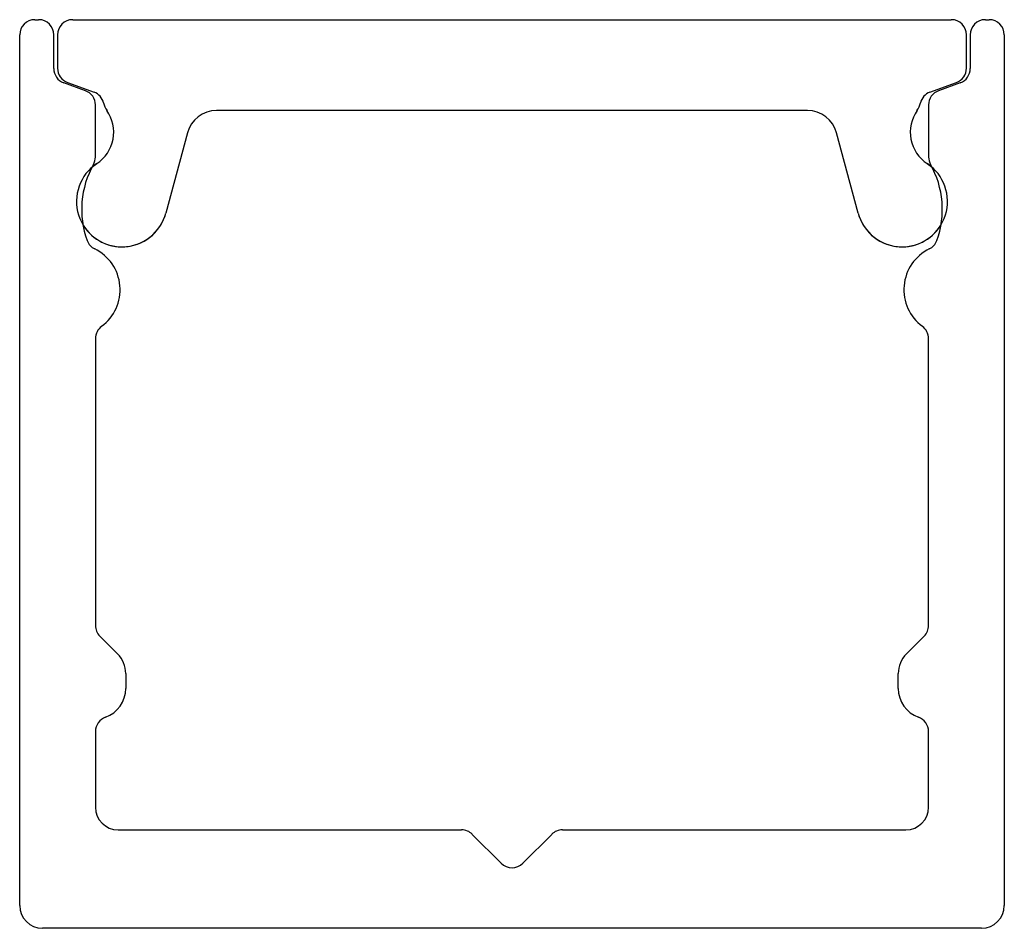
# Model space of a CAD drawing. Header units: millimetres. Extents: x -6.5 to 6.5, y 0 to 12.
import ezdxf

# ---------------------------------------------------------------- set-up
doc = ezdxf.new("R2010")
doc.units = ezdxf.units.MM

msp = doc.modelspace()

# ---------------------------------------------------------------- linework, layer by layer
at = {"color": 7, "linetype": 'Continuous', "lineweight": 25}
for p, q in [((-6.3, 12), (-6.25, 12)), ((-5.8, 12), (5.8, 12)), ((6.25, 12), (6.3, 12)), ((-6.5, 0.3), (-6.5, 11.8)), ((-6.05, 11.354), (-6.05, 11.8)), ((-6, 11.8), (-6, 11.358)), ((6, 11.358), (6, 11.8)), ((6.05, 11.8), (6.05, 11.354)), ((6.5, 11.8), (6.5, 0.3)), ((-5.632, 11.061), (-5.918, 11.166)), ((-5.868, 11.17), (-5.518, 11.043)), ((5.518, 11.043), (5.868, 11.17)), ((5.918, 11.166), (5.632, 11.061)), ((-5.5, 10.186), (-5.5, 10.874)), ((3.9, 10.8), (-3.9, 10.8)), ((5.5, 10.874), (5.5, 10.186)), ((-4.286, 10.504), (-4.57, 9.445)), ((4.57, 9.445), (4.286, 10.504)), ((-5.546, 10.051), (-5.482, 10.1)), ((5.482, 10.1), (5.546, 10.051)), ((-5.5, 7.789), (-5.5, 4)), ((5.5, 4), (5.5, 7.789)), ((-5.441, 3.859), (-5.207, 3.624)), ((5.207, 3.624), (5.441, 3.859)), ((-5.1, 3.366), (-5.1, 3.166)), ((5.1, 3.166), (5.1, 3.366)), ((-5.5, 2.6), (-5.5, 1.6)), ((5.5, 1.6), (5.5, 2.6)), ((-5.2, 1.3), (-0.666, 1.3)), ((-0.524, 1.241), (-0.141, 0.859)), ((0.141, 0.859), (0.524, 1.241)), ((0.666, 1.3), (5.2, 1.3)), ((6.2, 0), (-6.2, 0))]:
    msp.add_line(p, q, dxfattribs=at)
for centre, radius, start, end in [((-6.3, 11.8), 0.2, 90, 180), ((-6.25, 11.8), 0.2, 0, 90), ((-5.8, 11.8), 0.2, 90, 180), ((5.8, 11.8), 0.2, 0, 90), ((6.25, 11.8), 0.2, 90, 180), ((6.3, 11.8), 0.2, 0, 90), ((-5.85, 11.354), 0.2, 180, 250), ((-5.8, 11.358), 0.2, 180, 250), ((5.8, 11.358), 0.2, 290, 0), ((5.85, 11.354), 0.2, 290, 0), ((-5.7, 10.874), 0.2, 0, 70), ((5.7, 10.874), 0.2, 110, 180), ((-5.587, 10.855), 0.2, 13.3197, 70), ((5.587, 10.855), 0.2, 110, 166.6803), ((-5.759, 10.516), 0.5, 303.5974, 34.5773), ((-5.1, 10.97), 0.3, 193.3197, 214.5773), ((-3.9, 10.4), 0.4, 90, 164.9816), ((3.9, 10.4), 0.4, 15.0184, 90), ((5.759, 10.516), 0.5, 145.4227, 236.4026), ((5.1, 10.97), 0.3, 325.4227, 346.6803), ((-5.7, 10.186), 0.2, 330.4482, 0), ((5.7, 10.186), 0.2, 180, 209.5518), ((-5.15, 9.6), 0.6, 123.5974, 344.9816), ((-4.482, 9.496), 1.2, 150.4482, 200.0985), ((5.15, 9.6), 0.6, 195.0184, 56.4026), ((4.482, 9.496), 1.2, 339.9015, 29.5518), ((-5.15, 9.6), 0.6, 210.9372, 344.9816), ((5.15, 9.6), 0.6, 195.0184, 329.0628), ((-5.421, 9.152), 0.2, 200.0985, 243.8519), ((-5.774, 8.434), 0.6, 306.3154, 63.8519), ((5.774, 8.434), 0.6, 116.1481, 233.6846), ((5.421, 9.152), 0.2, 296.1481, 339.9015), ((-5.3, 7.789), 0.2, 126.3154, 180), ((5.3, 7.789), 0.2, 0, 53.6846), ((-5.3, 4), 0.2, 180, 225), ((5.3, 4), 0.2, 315, 0), ((-5.466, 3.366), 0.366, 0, 45), ((5.466, 3.366), 0.366, 135, 180), ((-5.5, 3.166), 0.4, 289.4712, 0), ((5.5, 3.166), 0.4, 180, 250.5288), ((-5.3, 2.6), 0.2, 109.4712, 180), ((5.3, 2.6), 0.2, 0, 70.5288), ((-5.2, 1.6), 0.3, 180, 270), ((5.2, 1.6), 0.3, 270, 0), ((-0.666, 1.1), 0.2, 45, 90), ((0.666, 1.1), 0.2, 90, 135), ((0, 1), 0.2, 225, 315), ((-6.2, 0.3), 0.3, 180, 270), ((6.2, 0.3), 0.3, 270, 0)]:
    msp.add_arc(centre, radius, start, end, dxfattribs=at)

doc.saveas('drawing.dxf')
